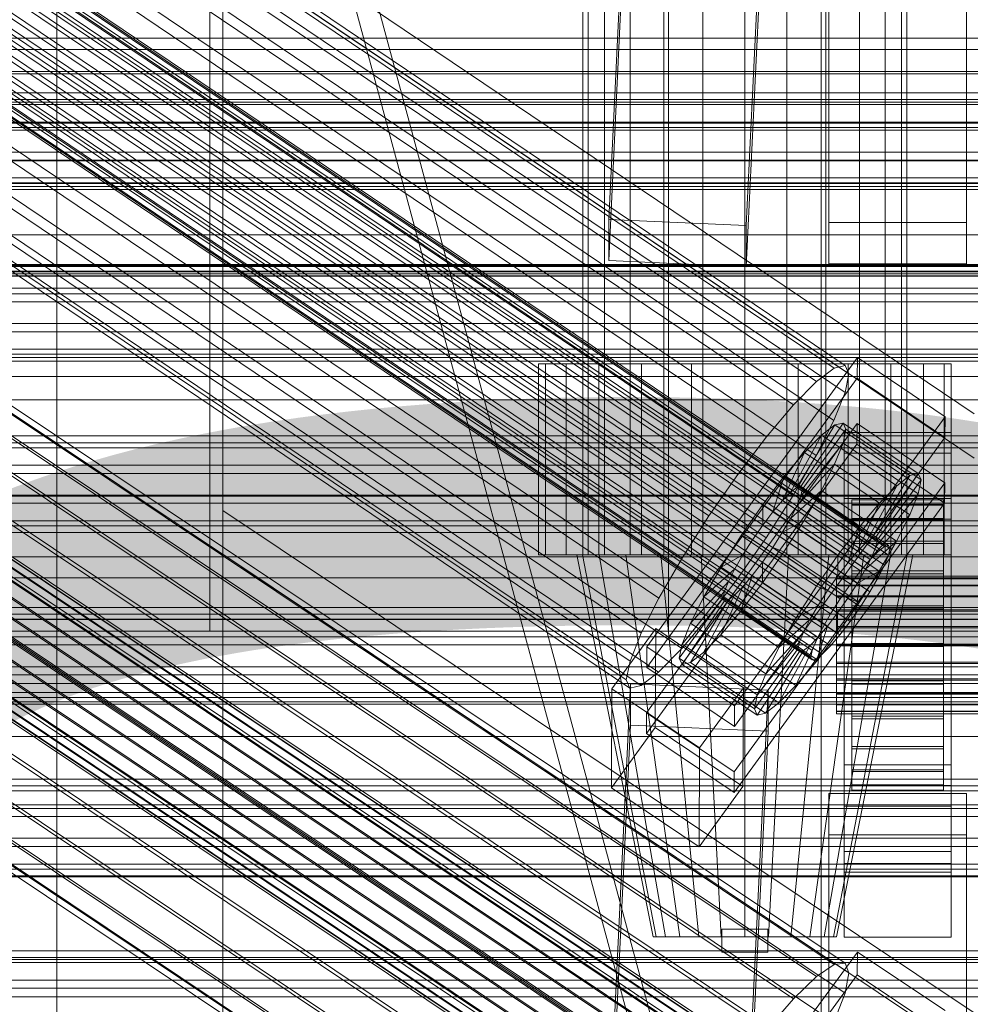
# Model space of a CAD drawing. Header units: millimetres. Extents: x -2233 to 61924, y -68080 to 6847.
# Tile 196 of 256: x -255 to -130, y -33649 to -33520. Entities that reach past the tile are written whole.
import ezdxf

# ---------------------------------------------------------------- set-up
doc = ezdxf.new("R2010")
doc.units = ezdxf.units.MM
for name, color, linetype, lineweight in [('COTAS_O', 1, 'Continuous', 0), ('COTAS_P', 1, 'Continuous', 0), ('frontal_briquetadora', 7, 'Continuous', 0), ('frontal_C01', 7, 'Continuous', 0), ('frontal_C01-mix', 7, 'Continuous', 0), ('frontal_C02', 7, 'Continuous', 0), ('frontal_C03', 7, 'Continuous', 0), ('frontal_dosificador', 7, 'Continuous', 0), ('frontal_mezcladora', 7, 'Continuous', 0), ('frontal_secador', 7, 'Continuous', 0), ('frontal_tolva', 7, 'Continuous', 0)]:
    doc.layers.add(name, color=color, linetype=linetype, lineweight=lineweight)
doc.dimstyles.new('R19_100', dxfattribs={"dimtxt": 250, "dimasz": 150, "dimexe": 150, "dimexo": 80, "dimgap": 100, "dimtad": 1, "dimtih": 1, "dimtoh": 1, "dimdsep": 46, "dimcen": 0.09, "dimadec": 0, "dimazin": 0, "dimtfac": 1, "dimtdec": 4, "dimtofl": 0, "dimtmove": 0, "dimatfit": 3, "dimfxl": 1, "dimtolj": 1, "dimtzin": 0, "dimarcsym": 0})

# ---------------------------------------------------------------- blocks, each defined once
blk = doc.blocks.new('DIM_R27_52')
at = {"layer": 'COTAS_O'}
for p, q in [((-1725, -33700), (-1575, -33655)), ((1725, -33700), (1575, -33655)), ((-1725, -34400), (-1725, -33700)), ((-1725, -33700), (1725, -33700)), ((-1725, -33700), (-1575, -33745)), ((1725, -33700), (1575, -33745)), ((1725, -34400), (1725, -33700))]:
    blk.add_line(p, q, dxfattribs=at)
blk.add_text('3450 O', height=250, dxfattribs=at).set_placement((0, -33600))
blk = doc.blocks.new('DIM_R27_53')
at = {"layer": 'COTAS_P'}
for p, q in [((-150, -32000), (550, -32000)), ((550, -32000), (505, -32150)), ((550, -34600), (550, -32000)), ((550, -32000), (595, -32150)), ((550, -34600), (505, -34450)), ((550, -34600), (595, -34450)), ((-150, -34600), (550, -34600))]:
    blk.add_line(p, q, dxfattribs=at)
blk.add_text('2600 P', height=250, rotation=90, dxfattribs=at).set_placement((450, -33300))
blk = doc.blocks.new('DIM_R27_55')
at = {"layer": 'COTAS_O'}
for p, q in [((-650, -33700), (50, -33700)), ((50, -33700), (5, -33850)), ((50, -34900), (50, -33700)), ((50, -33700), (95, -33850)), ((50, -34900), (5, -34750)), ((50, -34900), (95, -34750)), ((-650, -34900), (50, -34900))]:
    blk.add_line(p, q, dxfattribs=at)
blk.add_text('1200 O', height=250, rotation=90, dxfattribs=at).set_placement((-50, -34300))

msp = doc.modelspace()

# ---------------------------------------------------------------- linework, layer by layer
at = {"layer": 'frontal_briquetadora'}
for p, q in [((-170, -33670), (-305, -33170)), ((-167, -33670), (-302, -33170))]:
    msp.add_line(p, q, dxfattribs=at)
at = {"layer": 'frontal_C01'}
for p, q in [((-250, -33373.251), (-250, -35948.844)), ((-250, -35953.656), (-250, -33378.064)), ((-331.181, -33440.887), (-146.872, -33565.222)), ((-332.629, -33441.236), (-148.32, -33565.571)), ((-330.692, -33441.977), (-146.383, -33566.311)), ((-334.938, -33443.001), (-150.629, -33567.336)), ((-355.53, -33444.701), (-141.731, -33588.929)), ((-355.017, -33444.577), (-141.218, -33588.806)), ((-354.844, -33444.964), (-141.045, -33589.192)), ((-331.197, -33444.432), (-146.887, -33568.766)), ((-356.348, -33445.327), (-142.549, -33589.555)), ((-355.022, -33445.833), (-141.224, -33590.062)), ((-337.95, -33446.062), (-153.641, -33570.396)), ((-357.415, -33446.411), (-143.617, -33590.639)), ((-355.541, -33447.128), (-141.742, -33591.356)), ((-358.659, -33447.88), (-144.861, -33592.109)), ((-356.363, -33448.758), (-142.565, -33592.987)), ((-332.659, -33448.085), (-148.35, -33572.419)), ((-146.196, -33593.863), (-359.995, -33449.635)), ((-357.434, -33450.614), (-143.635, -33594.842)), ((-341.461, -33450.209), (-157.152, -33574.543)), ((-361.332, -33451.554), (-147.533, -33595.783)), ((-358.68, -33452.568), (-144.881, -33596.796)), ((-334.981, -33452.686), (-150.672, -33577.021)), ((-362.578, -33453.509), (-148.779, -33597.737)), ((-360.017, -33454.488), (-146.218, -33598.716)), ((-160.922, -33579.494), (-345.231, -33455.16)), ((-363.648, -33455.364), (-149.85, -33599.593)), ((-361.352, -33456.242), (-147.554, -33600.47)), ((-364.471, -33456.995), (-150.672, -33601.223)), ((-362.596, -33457.712), (-148.798, -33601.94)), ((-365.168, -33459.159), (-151.369, -33603.387)), ((-364.989, -33458.289), (-151.191, -33602.517)), ((-363.664, -33458.796), (-149.865, -33603.024)), ((-338.003, -33457.923), (-153.694, -33582.258)), ((-364.995, -33459.545), (-151.196, -33603.773)), ((-364.482, -33459.421), (-150.683, -33603.65)), ((-349.002, -33460.578), (-164.693, -33584.912)), ((-341.52, -33463.438), (-157.211, -33587.773)), ((-352.519, -33466.093), (-168.21, -33590.428)), ((-345.291, -33468.856), (-160.982, -33593.191)), ((-355.541, -33471.33), (-171.232, -33595.665)), ((-349.061, -33473.807), (-164.752, -33598.142)), ((-357.863, -33475.931), (-173.554, -33600.266)), ((-352.572, -33477.954), (-168.263, -33602.289)), ((-359.326, -33479.584), (-175.016, -33603.919)), ((-355.584, -33481.015), (-171.275, -33605.349)), ((-359.83, -33482.039), (-175.521, -33606.374)), ((-359.341, -33483.129), (-175.032, -33607.464)), ((-357.893, -33482.78), (-173.584, -33607.114)), ((-177.811, -33546.112), (-174.943, -33486.323)), ((-156.962, -33487.123), (-159.83, -33546.911)), ((-177.811, -33551.505), (-174.943, -33491.716)), ((-159.83, -33552.305), (-156.962, -33492.516)), ((-149, -33546.51), (-149, -33500.673)), ((-131, -33500.673), (-131, -33546.51)), ((-130, -33571.569), (-228.298, -33505.257)), ((-228.298, -33505.257), (-228.298, -33666.04)), ((-149, -33551.903), (-149, -33506.065)), ((-131, -33551.903), (-131, -33506.065)), ((-228.298, -33671.821), (-228.298, -33511.037)), ((-228.298, -33511.037), (-130, -33577.349)), ((-425, -33541.395), (425, -33541.395)), ((-159.83, -33546.911), (-177.811, -33546.112)), ((-177.811, -33546.112), (-177.811, -33551.505)), ((-131, -33546.51), (-149, -33546.51)), ((-149, -33546.51), (-149, -33551.903)), ((-131, -33551.903), (-131, -33546.51)), ((-159.83, -33552.305), (-159.83, -33546.911)), ((-177.811, -33551.505), (-159.83, -33552.305)), ((-149, -33551.903), (-131, -33551.903)), ((425, -33552.951), (-425, -33552.951)), ((425, -33555.092), (-425, -33555.092)), ((-172.809, -33602.054), (-145.277, -33564.2)), ((-145.289, -33566.896), (-145.277, -33564.2)), ((-145.277, -33564.2), (-133.809, -33571.936)), ((-150.629, -33567.336), (-148.32, -33565.571)), ((-148.32, -33565.571), (-146.872, -33565.222)), ((-146.872, -33565.222), (-146.383, -33566.311)), ((-425, -33566.647), (425, -33566.647)), ((-145.289, -33566.896), (-172.821, -33604.751)), ((-153.641, -33570.396), (-150.629, -33567.336)), ((-146.383, -33566.311), (-146.887, -33568.766)), ((-133.821, -33574.633), (-145.289, -33566.896)), ((-146.887, -33568.766), (-148.35, -33572.419)), ((-157.152, -33574.543), (-153.641, -33570.396)), ((-133.809, -33571.936), (-161.341, -33609.791)), ((-148.35, -33572.419), (-150.672, -33577.021)), ((-133.809, -33571.936), (-133.821, -33574.633)), ((-172.847, -33610.682), (-145.315, -33572.828)), ((-153.199, -33581.193), (-148.226, -33573.015)), ((-152.686, -33581.069), (-147.143, -33572.754)), ((-152.513, -33581.455), (-146.777, -33573.569)), ((-148.226, -33573.015), (-149.953, -33574.336)), ((-147.143, -33572.754), (-148.226, -33573.015)), ((-148.226, -33573.015), (-138.396, -33579.646)), ((-147.155, -33575.406), (-146.777, -33573.569)), ((-147.143, -33572.754), (-137.313, -33579.385)), ((-146.777, -33573.569), (-147.143, -33572.754)), ((-146.777, -33573.569), (-136.948, -33580.2)), ((-145.327, -33575.524), (-145.315, -33572.828)), ((-145.315, -33572.828), (-133.847, -33580.564)), ((-161.353, -33612.487), (-133.821, -33574.633)), ((-160.922, -33579.494), (-157.152, -33574.543)), ((-154.017, -33581.818), (-149.953, -33574.336)), ((-149.953, -33574.336), (-152.207, -33576.625)), ((-149.953, -33574.336), (-140.123, -33580.967)), ((-147, -33576.695), (-147, -33573.998)), ((-147, -33573.998), (-133, -33573.998)), ((-147, -33620.221), (-147, -33573.998)), ((-133, -33573.998), (-133, -33576.695)), ((-133, -33573.998), (-133, -33620.221)), ((-145.327, -33575.524), (-172.859, -33613.378)), ((-152.692, -33582.325), (-147.155, -33575.406)), ((-148.249, -33578.138), (-147.155, -33575.406)), ((-147.155, -33575.406), (-137.325, -33582.037)), ((-133.859, -33583.26), (-145.327, -33575.524)), ((-155.085, -33582.903), (-152.207, -33576.625)), ((-152.207, -33576.625), (-154.833, -33579.727)), ((-150.672, -33577.021), (-153.694, -33582.258)), ((-152.207, -33576.625), (-142.377, -33583.256)), ((-133, -33576.695), (-147, -33576.695)), ((-147, -33576.695), (-147, -33622.917)), ((-133, -33622.917), (-133, -33576.695)), ((-153.21, -33583.62), (-148.249, -33578.138)), ((-149.985, -33581.58), (-148.249, -33578.138)), ((-148.249, -33578.138), (-138.419, -33584.769)), ((-164.693, -33584.912), (-160.922, -33579.494)), ((-154.833, -33579.727), (-157.653, -33583.43)), ((-156.329, -33584.372), (-154.833, -33579.727)), ((-154.833, -33579.727), (-145.003, -33586.358)), ((-138.396, -33579.646), (-143.369, -33587.824)), ((-137.313, -33579.385), (-142.856, -33587.7)), ((-136.948, -33580.2), (-142.683, -33588.087)), ((-140.123, -33580.967), (-138.396, -33579.646)), ((-138.396, -33579.646), (-137.313, -33579.385)), ((-136.948, -33580.2), (-137.325, -33582.037)), ((-137.313, -33579.385), (-136.948, -33580.2)), ((-133.847, -33580.564), (-161.379, -33618.419)), ((-154.033, -33585.25), (-149.985, -33581.58)), ((-154.017, -33581.818), (-153.199, -33581.193)), ((-153.199, -33581.193), (-152.686, -33581.069)), ((-143.369, -33587.824), (-153.199, -33581.193)), ((-152.513, -33581.455), (-152.692, -33582.325)), ((-142.856, -33587.7), (-152.686, -33581.069)), ((-152.686, -33581.069), (-152.513, -33581.455)), ((-142.683, -33588.087), (-152.513, -33581.455)), ((-152.246, -33585.497), (-149.985, -33581.58)), ((-149.985, -33581.58), (-140.156, -33588.211)), ((-140.123, -33580.967), (-144.188, -33588.45)), ((-142.377, -33583.256), (-140.123, -33580.967)), ((-133.847, -33580.564), (-133.859, -33583.26)), ((-153.694, -33582.258), (-157.211, -33587.773)), ((-156.329, -33584.372), (-155.085, -33582.903)), ((-155.085, -33582.903), (-154.017, -33581.818)), ((-145.255, -33589.534), (-155.085, -33582.903)), ((-144.188, -33588.45), (-154.017, -33581.818)), ((-152.692, -33582.325), (-153.21, -33583.62)), ((-142.862, -33588.956), (-152.692, -33582.325)), ((-147, -33585.322), (-147, -33582.626)), ((-147, -33582.626), (-133, -33582.626)), ((-147, -33628.849), (-147, -33582.626)), ((-146, -33592.809), (-146, -33582.81)), ((-146, -33582.81), (-146, -33583.402)), ((-146, -33582.81), (-134, -33582.81)), ((-146, -33583.512), (-146, -33582.81)), ((-137.325, -33582.037), (-142.862, -33588.956)), ((-137.325, -33582.037), (-138.419, -33584.769)), ((-134, -33583.402), (-134, -33582.81)), ((-134, -33582.81), (-134, -33592.809)), ((-134, -33582.81), (-134, -33583.512)), ((-133, -33582.626), (-133, -33585.322)), ((-133, -33582.626), (-133, -33628.849)), ((-161.391, -33621.115), (-133.859, -33583.26)), ((-157.653, -33583.43), (-160.474, -33587.483)), ((-157.653, -33583.43), (-157.665, -33586.127)), ((-147.823, -33590.062), (-157.653, -33583.43)), ((-153.21, -33583.62), (-154.033, -33585.25)), ((-143.38, -33590.251), (-153.21, -33583.62)), ((-146, -33593.09), (-146, -33583.402)), ((-146, -33583.402), (-146, -33585.249)), ((-146, -33583.402), (-134, -33583.402)), ((-146, -33593.142), (-146, -33583.512)), ((-146, -33583.512), (-134, -33583.512)), ((-146, -33585.462), (-146, -33583.512)), ((-142.377, -33583.256), (-145.255, -33589.534)), ((-145.003, -33586.358), (-142.377, -33583.256)), ((-134, -33585.249), (-134, -33583.402)), ((-134, -33583.402), (-134, -33593.09)), ((-134, -33583.512), (-134, -33593.142)), ((-134, -33583.512), (-134, -33585.462)), ((-168.21, -33590.428), (-164.693, -33584.912)), ((-157.665, -33586.127), (-156.329, -33584.372)), ((-146.499, -33591.003), (-156.329, -33584.372)), ((-154.033, -33585.25), (-155.103, -33587.106)), ((-155.103, -33587.106), (-152.246, -33585.497)), ((-154.877, -33589.623), (-152.246, -33585.497)), ((-144.203, -33591.881), (-154.033, -33585.25)), ((-152.246, -33585.497), (-142.416, -33592.129)), ((-133, -33585.322), (-147, -33585.322)), ((-147, -33585.322), (-147, -33631.545)), ((-146, -33593.965), (-146, -33585.249)), ((-146, -33585.249), (-146, -33588.224)), ((-146, -33585.249), (-134, -33585.249)), ((-146, -33594.065), (-146, -33585.462)), ((-146, -33585.462), (-134, -33585.462)), ((-146, -33588.525), (-146, -33585.462)), ((-138.419, -33584.769), (-143.38, -33590.251)), ((-138.419, -33584.769), (-140.156, -33588.211)), ((-134, -33588.224), (-134, -33585.249)), ((-134, -33585.249), (-134, -33593.965)), ((-134, -33585.462), (-134, -33594.065)), ((-134, -33585.462), (-134, -33588.525)), ((-133, -33631.545), (-133, -33585.322)), ((-159.001, -33588.046), (-157.665, -33586.127)), ((-157.665, -33586.127), (-147.835, -33592.758)), ((-147.823, -33590.062), (-145.003, -33586.358)), ((-145.003, -33586.358), (-146.499, -33591.003)), ((-160.474, -33587.483), (-163.105, -33591.609)), ((-157.211, -33587.773), (-160.982, -33593.191)), ((-159.001, -33588.046), (-160.474, -33587.483)), ((-160.474, -33587.483), (-150.644, -33594.114)), ((-160.247, -33590.001), (-159.001, -33588.046)), ((-149.171, -33594.677), (-159.001, -33588.046)), ((-155.103, -33587.106), (-156.35, -33589.06)), ((-145.274, -33593.737), (-155.103, -33587.106)), ((-143.369, -33587.824), (-144.188, -33588.45)), ((-142.856, -33587.7), (-143.369, -33587.824)), ((-142.683, -33588.087), (-142.856, -33587.7)), ((-156.35, -33589.06), (-157.686, -33590.98)), ((-156.35, -33589.06), (-154.877, -33589.623)), ((-146.52, -33595.691), (-156.35, -33589.06)), ((-146, -33595.374), (-146, -33588.224)), ((-146, -33588.224), (-146, -33592.125)), ((-146, -33588.224), (-134, -33588.224)), ((-146, -33595.516), (-146, -33588.525)), ((-146, -33588.525), (-134, -33588.525)), ((-146, -33592.493), (-146, -33588.525)), ((-144.188, -33588.45), (-145.255, -33589.534)), ((-140.156, -33588.211), (-144.203, -33591.881)), ((-143.38, -33590.251), (-142.862, -33588.956)), ((-142.862, -33588.956), (-142.683, -33588.087)), ((-142.549, -33589.555), (-141.731, -33588.929)), ((-140.156, -33588.211), (-142.416, -33592.129)), ((-141.731, -33588.929), (-141.218, -33588.806)), ((-141.045, -33589.192), (-141.224, -33590.062)), ((-141.218, -33588.806), (-141.045, -33589.192)), ((-134, -33592.125), (-134, -33588.224)), ((-134, -33588.224), (-134, -33595.374)), ((-134, -33588.525), (-134, -33595.516)), ((-134, -33588.525), (-134, -33592.493)), ((-171.232, -33595.665), (-168.21, -33590.428)), ((-160.247, -33590.001), (-163.105, -33591.609)), ((-161.318, -33591.856), (-160.247, -33590.001)), ((-150.417, -33596.632), (-160.247, -33590.001)), ((-157.698, -33593.676), (-154.877, -33589.623)), ((-154.877, -33589.623), (-145.047, -33596.254)), ((-150.644, -33594.114), (-147.823, -33590.062)), ((-147.835, -33592.758), (-147.823, -33590.062)), ((-145.255, -33589.534), (-146.499, -33591.003)), ((-144.861, -33592.109), (-143.617, -33590.639)), ((-144.203, -33591.881), (-143.38, -33590.251)), ((-143.617, -33590.639), (-142.549, -33589.555)), ((-141.224, -33590.062), (-141.742, -33591.356)), ((-163.105, -33591.609), (-165.365, -33595.526)), ((-161.318, -33591.856), (-165.365, -33595.526)), ((-163.105, -33591.609), (-153.275, -33598.24)), ((-162.14, -33593.487), (-161.318, -33591.856)), ((-151.488, -33598.487), (-161.318, -33591.856)), ((-157.686, -33590.98), (-159.022, -33592.734)), ((-157.686, -33590.98), (-157.698, -33593.676)), ((-147.856, -33597.611), (-157.686, -33590.98)), ((-146.499, -33591.003), (-147.835, -33592.758)), ((-145.274, -33593.737), (-144.203, -33591.881)), ((-141.742, -33591.356), (-142.565, -33592.987)), ((-160.982, -33593.191), (-164.752, -33598.142)), ((-159.022, -33592.734), (-160.518, -33597.379)), ((-159.022, -33592.734), (-160.266, -33594.203)), ((-149.192, -33599.365), (-159.022, -33592.734)), ((-147.835, -33592.758), (-149.171, -33594.677)), ((-148, -33593.142), (-148, -33592.809)), ((-148, -33592.809), (-148, -33593.09)), ((-148, -33592.809), (148, -33592.809)), ((-148, -33593.09), (-148, -33593.965)), ((-148, -33593.09), (148, -33593.09)), ((-148, -33594.065), (-148, -33593.142)), ((-148, -33593.142), (148, -33593.142)), ((-146.196, -33593.863), (-144.861, -33592.109)), ((-146, -33597.222), (-146, -33592.125)), ((-146, -33592.125), (-146, -33596.686)), ((-146, -33592.125), (-134, -33592.125)), ((-146, -33597.396), (-146, -33592.493)), ((-146, -33592.493), (-134, -33592.493)), ((-146, -33597.097), (-146, -33592.493)), ((-146, -33593.09), (-146, -33592.809)), ((-134, -33592.809), (-146, -33592.809)), ((-146, -33592.809), (-146, -33593.142)), ((-146, -33593.965), (-146, -33593.09)), ((-134, -33593.09), (-146, -33593.09)), ((-134, -33593.142), (-146, -33593.142)), ((-146, -33593.142), (-146, -33594.065)), ((-142.416, -33592.129), (-145.274, -33593.737)), ((-142.416, -33592.129), (-145.047, -33596.254)), ((-142.565, -33592.987), (-143.635, -33594.842)), ((-134, -33596.686), (-134, -33592.125)), ((-134, -33592.125), (-134, -33597.222)), ((-134, -33592.493), (-134, -33597.396)), ((-134, -33592.493), (-134, -33597.097)), ((-134, -33592.809), (-134, -33593.09)), ((-134, -33593.142), (-134, -33592.809)), ((-134, -33593.09), (-134, -33593.965)), ((-134, -33594.065), (-134, -33593.142)), ((-162.14, -33593.487), (-167.102, -33598.968)), ((-160.266, -33594.203), (-163.144, -33600.482)), ((-162.659, -33594.781), (-162.14, -33593.487)), ((-152.311, -33600.118), (-162.14, -33593.487)), ((-160.266, -33594.203), (-161.333, -33595.288)), ((-160.518, -33597.379), (-157.698, -33593.676)), ((-150.436, -33600.835), (-160.266, -33594.203)), ((-157.698, -33593.676), (-147.868, -33600.307)), ((-153.275, -33598.24), (-150.644, -33594.114)), ((-150.644, -33594.114), (-149.171, -33594.677)), ((-148, -33593.965), (-148, -33595.374)), ((-148, -33593.965), (148, -33593.965)), ((-148, -33595.516), (-148, -33594.065)), ((-148, -33594.065), (148, -33594.065)), ((-147.533, -33595.783), (-146.196, -33593.863)), ((-146.52, -33595.691), (-145.274, -33593.737)), ((-146, -33595.374), (-146, -33593.965)), ((-134, -33593.965), (-146, -33593.965)), ((-134, -33594.065), (-146, -33594.065)), ((-146, -33594.065), (-146, -33595.516)), ((-134, -33593.965), (-134, -33595.374)), ((-134, -33595.516), (-134, -33594.065)), ((-173.554, -33600.266), (-171.232, -33595.665)), ((-162.837, -33595.651), (-168.573, -33603.537)), ((-162.659, -33594.781), (-168.196, -33601.701)), ((-165.365, -33595.526), (-167.102, -33598.968)), ((-161.333, -33595.288), (-165.397, -33602.771)), ((-165.365, -33595.526), (-155.535, -33602.157)), ((-162.837, -33595.651), (-162.659, -33594.781)), ((-162.664, -33596.037), (-162.837, -33595.651)), ((-153.008, -33602.282), (-162.837, -33595.651)), ((-152.829, -33601.412), (-162.659, -33594.781)), ((-161.333, -33595.288), (-162.151, -33595.913)), ((-151.503, -33601.919), (-161.333, -33595.288)), ((-149.171, -33594.677), (-150.417, -33596.632)), ((-148.779, -33597.737), (-147.533, -33595.783)), ((-148, -33595.374), (-148, -33597.222)), ((-148, -33595.374), (148, -33595.374)), ((-148, -33597.396), (-148, -33595.516)), ((-148, -33595.516), (148, -33595.516)), ((-147.856, -33597.611), (-146.52, -33595.691)), ((-145.047, -33596.254), (-146.52, -33595.691)), ((-146, -33597.222), (-146, -33595.374)), ((-134, -33595.374), (-146, -33595.374)), ((-134, -33595.516), (-146, -33595.516)), ((-146, -33595.516), (-146, -33597.396)), ((-143.635, -33594.842), (-144.881, -33596.796)), ((-134, -33595.374), (-134, -33597.222)), ((-134, -33597.396), (-134, -33595.516)), ((-162.664, -33596.037), (-168.208, -33604.352)), ((-162.151, -33595.913), (-167.125, -33604.091)), ((-162.151, -33595.913), (-162.664, -33596.037)), ((-152.835, -33602.668), (-162.664, -33596.037)), ((-152.321, -33602.544), (-162.151, -33595.913)), ((-153.275, -33598.24), (-150.417, -33596.632)), ((-150.417, -33596.632), (-151.488, -33598.487)), ((-145.047, -33596.254), (-147.868, -33600.307)), ((-144.881, -33596.796), (-146.218, -33598.716)), ((-146, -33596.686), (-146, -33599.382)), ((-134, -33596.686), (-146, -33596.686)), ((-146, -33596.686), (-146, -33601.596)), ((-146, -33599.577), (-146, -33597.097)), ((-146, -33597.097), (-134, -33597.097)), ((-146, -33602.021), (-146, -33597.097)), ((-134, -33599.382), (-134, -33596.686)), ((-134, -33601.596), (-134, -33596.686)), ((-134, -33597.097), (-134, -33599.577)), ((-134, -33597.097), (-134, -33602.021)), ((-164.752, -33598.142), (-168.263, -33602.289)), ((-163.144, -33600.482), (-160.518, -33597.379)), ((-160.518, -33597.379), (-150.688, -33604.011)), ((-155.535, -33602.157), (-153.275, -33598.24)), ((-149.85, -33599.593), (-148.779, -33597.737)), ((-149.192, -33599.365), (-147.856, -33597.611)), ((-148, -33597.222), (-148, -33599.382)), ((-148, -33597.222), (148, -33597.222)), ((-148, -33599.577), (-148, -33597.396)), ((-148, -33597.396), (148, -33597.396)), ((-147.868, -33600.307), (-147.856, -33597.611)), ((-146, -33599.382), (-146, -33597.222)), ((-134, -33597.222), (-146, -33597.222)), ((-134, -33597.396), (-146, -33597.396)), ((-146, -33597.396), (-146, -33599.577)), ((-134, -33597.222), (-134, -33599.382)), ((-134, -33599.577), (-134, -33597.396)), ((-450, -33598.471), (450, -33598.471)), ((-177.394, -33607.555), (-171.658, -33599.668)), ((-171.715, -33612.61), (-171.658, -33599.668)), ((-171.658, -33599.668), (-160.19, -33607.405)), ((-167.102, -33598.968), (-168.196, -33601.701)), ((-167.102, -33598.968), (-157.272, -33605.6)), ((-155.535, -33602.157), (-151.488, -33598.487)), ((-151.488, -33598.487), (-152.311, -33600.118)), ((-150.688, -33604.011), (-149.192, -33599.365)), ((-150.672, -33601.223), (-149.85, -33599.593)), ((-150.436, -33600.835), (-149.192, -33599.365)), ((-148, -33599.382), (-148, -33601.708)), ((148, -33599.382), (-148, -33599.382)), ((-148, -33601.909), (-148, -33599.577)), ((-148, -33599.577), (148, -33599.577)), ((-146.218, -33598.716), (-147.554, -33600.47)), ((-146, -33599.382), (-134, -33599.382)), ((-146, -33601.708), (-146, -33599.382)), ((-134, -33599.577), (-146, -33599.577)), ((-146, -33599.577), (-146, -33601.909)), ((-134, -33599.382), (-134, -33601.708)), ((-134, -33601.909), (-134, -33599.577)), ((-175.016, -33603.919), (-173.554, -33600.266)), ((-165.397, -33602.771), (-163.144, -33600.482)), ((-163.144, -33600.482), (-153.314, -33607.113)), ((-157.272, -33605.6), (-152.311, -33600.118)), ((-153.314, -33607.113), (-150.436, -33600.835)), ((-152.311, -33600.118), (-152.829, -33601.412)), ((-151.503, -33601.919), (-150.436, -33600.835)), ((-147.868, -33600.307), (-150.688, -33604.011)), ((-147.554, -33600.47), (-148.798, -33601.94)), ((-172.809, -33602.054), (-172.821, -33604.751)), ((-161.341, -33609.791), (-172.809, -33602.054)), ((-168.196, -33601.701), (-168.573, -33603.537)), ((-168.196, -33601.701), (-158.366, -33608.332)), ((-158.366, -33608.332), (-152.829, -33601.412)), ((-157.272, -33605.6), (-155.535, -33602.157)), ((-155.567, -33609.402), (-151.503, -33601.919)), ((-152.829, -33601.412), (-153.008, -33602.282)), ((-152.321, -33602.544), (-151.503, -33601.919)), ((-151.191, -33602.517), (-150.672, -33601.223)), ((-148.798, -33601.94), (-149.865, -33603.024)), ((-148, -33601.708), (-148, -33604.041)), ((-148, -33601.708), (148, -33601.708)), ((-148, -33604.235), (-148, -33601.909)), ((-148, -33601.909), (148, -33601.909)), ((-146, -33601.708), (-146, -33601.596)), ((-146, -33601.596), (-146, -33606.52)), ((-146, -33601.596), (-134, -33601.596)), ((-146, -33604.041), (-146, -33601.708)), ((-134, -33601.708), (-146, -33601.708)), ((-146, -33601.909), (-146, -33602.021)), ((-134, -33601.909), (-146, -33601.909)), ((-146, -33601.909), (-146, -33604.235)), ((-146, -33602.021), (-134, -33602.021)), ((-146, -33606.931), (-146, -33602.021)), ((-134, -33606.52), (-134, -33601.596)), ((-134, -33601.596), (-134, -33601.708)), ((-134, -33601.708), (-134, -33604.041)), ((-134, -33602.021), (-134, -33601.909)), ((-134, -33604.235), (-134, -33601.909)), ((-134, -33602.021), (-134, -33606.931)), ((-168.263, -33602.289), (-171.275, -33605.349)), ((-168.573, -33603.537), (-168.208, -33604.352)), ((-168.573, -33603.537), (-158.743, -33610.168)), ((-167.125, -33604.091), (-165.397, -33602.771)), ((-165.397, -33602.771), (-155.567, -33609.402)), ((-158.743, -33610.168), (-153.008, -33602.282)), ((-158.378, -33610.984), (-152.835, -33602.668)), ((-157.295, -33610.722), (-152.321, -33602.544)), ((-153.008, -33602.282), (-152.835, -33602.668)), ((-152.835, -33602.668), (-152.321, -33602.544)), ((-151.369, -33603.387), (-151.191, -33602.517)), ((-151.196, -33603.773), (-151.369, -33603.387)), ((-149.865, -33603.024), (-150.683, -33603.65)), ((-175.521, -33606.374), (-175.016, -33603.919)), ((-172.821, -33604.751), (-161.353, -33612.487)), ((-168.208, -33604.352), (-167.125, -33604.091)), ((-168.208, -33604.352), (-158.378, -33610.984)), ((-167.125, -33604.091), (-157.295, -33610.722)), ((-150.688, -33604.011), (-153.314, -33607.113)), ((-150.683, -33603.65), (-151.196, -33603.773)), ((-148, -33604.041), (-148, -33606.221)), ((-148, -33604.041), (148, -33604.041)), ((-148, -33606.396), (-148, -33604.235)), ((-148, -33604.235), (148, -33604.235)), ((-146, -33606.221), (-146, -33604.041)), ((-146, -33604.041), (-146, -33606.52)), ((-134, -33604.041), (-146, -33604.041)), ((-146, -33604.235), (-146, -33606.931)), ((-134, -33604.235), (-146, -33604.235)), ((-146, -33604.235), (-146, -33606.396)), ((-134, -33606.52), (-134, -33604.041)), ((-134, -33604.041), (-134, -33606.221)), ((-134, -33606.931), (-134, -33604.235)), ((-134, -33606.396), (-134, -33604.235)), ((-171.275, -33605.349), (-173.584, -33607.114)), ((-158.366, -33608.332), (-157.272, -33605.6)), ((-177.811, -33666.699), (-174.943, -33606.911)), ((-175.032, -33607.464), (-175.521, -33606.374)), ((-173.584, -33607.114), (-175.032, -33607.464)), ((-174.943, -33612.304), (-174.943, -33606.911)), ((-174.943, -33606.911), (-156.962, -33607.71)), ((-160.19, -33607.405), (-165.926, -33615.291)), ((-160.19, -33607.405), (-160.247, -33620.346)), ((-153.314, -33607.113), (-155.567, -33609.402)), ((-148, -33606.221), (-148, -33608.101)), ((-148, -33606.221), (148, -33606.221)), ((-148, -33608.243), (-148, -33606.396)), ((-148, -33606.396), (148, -33606.396)), ((-146, -33608.101), (-146, -33606.221)), ((-146, -33606.221), (-146, -33611.124)), ((-134, -33606.221), (-146, -33606.221)), ((-146, -33606.396), (-146, -33611.492)), ((-134, -33606.396), (-146, -33606.396)), ((-146, -33606.396), (-146, -33608.243)), ((-146, -33606.52), (-146, -33611.124)), ((-146, -33606.52), (-134, -33606.52)), ((-146, -33606.931), (-134, -33606.931)), ((-146, -33611.492), (-146, -33606.931)), ((-134, -33611.124), (-134, -33606.221)), ((-134, -33606.221), (-134, -33608.101)), ((-134, -33611.492), (-134, -33606.396)), ((-134, -33608.243), (-134, -33606.396)), ((-134, -33611.124), (-134, -33606.52)), ((-134, -33606.931), (-134, -33611.492)), ((-177.394, -33607.555), (-177.451, -33620.496)), ((-165.926, -33615.291), (-177.394, -33607.555)), ((-156.962, -33607.71), (-159.83, -33667.499)), ((-158.743, -33610.168), (-158.366, -33608.332)), ((-156.962, -33607.71), (-156.962, -33613.104)), ((-148, -33608.101), (-148, -33609.552)), ((-148, -33608.101), (148, -33608.101)), ((-148, -33609.653), (-148, -33608.243)), ((-148, -33608.243), (148, -33608.243)), ((-146, -33609.552), (-146, -33608.101)), ((-146, -33608.101), (-146, -33615.092)), ((-134, -33608.101), (-146, -33608.101)), ((-146, -33608.243), (-146, -33615.393)), ((-134, -33608.243), (-146, -33608.243)), ((-146, -33608.243), (-146, -33609.653)), ((-134, -33615.092), (-134, -33608.101)), ((-134, -33608.101), (-134, -33609.552)), ((-134, -33615.393), (-134, -33608.243)), ((-134, -33609.653), (-134, -33608.243)), ((450, -33609.256), (-450, -33609.256)), ((-161.353, -33612.487), (-161.341, -33609.791)), ((-155.567, -33609.402), (-157.295, -33610.722)), ((-148, -33609.552), (-148, -33610.475)), ((-148, -33609.552), (148, -33609.552)), ((-148, -33610.527), (-148, -33609.653)), ((-148, -33609.653), (148, -33609.653)), ((-146, -33610.475), (-146, -33609.552)), ((-146, -33609.552), (-146, -33618.156)), ((-134, -33609.552), (-146, -33609.552)), ((-146, -33609.653), (-146, -33618.368)), ((-134, -33609.653), (-146, -33609.653)), ((-146, -33609.653), (-146, -33610.527)), ((-134, -33618.156), (-134, -33609.552)), ((-134, -33609.552), (-134, -33610.475)), ((-134, -33618.368), (-134, -33609.653)), ((-134, -33610.527), (-134, -33609.653)), ((-172.847, -33610.682), (-172.859, -33613.378)), ((-161.379, -33618.419), (-172.847, -33610.682)), ((-158.378, -33610.984), (-158.743, -33610.168)), ((-157.295, -33610.722), (-158.378, -33610.984)), ((-148, -33610.475), (-148, -33610.808)), ((-148, -33610.475), (148, -33610.475)), ((-148, -33610.808), (-148, -33610.527)), ((-148, -33610.527), (148, -33610.527)), ((-148, -33610.808), (148, -33610.808)), ((-146, -33610.808), (-146, -33610.475)), ((-146, -33610.475), (-146, -33620.105)), ((-134, -33610.475), (-146, -33610.475)), ((-146, -33610.527), (-146, -33620.215)), ((-134, -33610.527), (-146, -33610.527)), ((-146, -33610.527), (-146, -33610.808)), ((-146, -33610.808), (-146, -33620.807)), ((-134, -33610.808), (-146, -33610.808)), ((-146, -33611.124), (-146, -33615.092)), ((-146, -33611.124), (-134, -33611.124)), ((-134, -33620.105), (-134, -33610.475)), ((-134, -33610.475), (-134, -33610.808)), ((-134, -33620.215), (-134, -33610.527)), ((-134, -33610.808), (-134, -33610.527)), ((-134, -33620.807), (-134, -33610.808)), ((-134, -33615.092), (-134, -33611.124)), ((-177.811, -33672.093), (-174.943, -33612.304)), ((-156.962, -33613.104), (-174.943, -33612.304)), ((-146, -33611.492), (-134, -33611.492)), ((-146, -33615.393), (-146, -33611.492)), ((-134, -33611.492), (-134, -33615.393)), ((-171.715, -33612.61), (-177.451, -33620.496)), ((-172.859, -33613.378), (-161.391, -33621.115)), ((-160.247, -33620.346), (-171.715, -33612.61)), ((-159.83, -33672.892), (-156.962, -33613.104)), ((-146, -33615.092), (-146, -33618.156)), ((-146, -33615.092), (-134, -33615.092)), ((-134, -33618.156), (-134, -33615.092)), ((-165.983, -33628.233), (-165.926, -33615.291)), ((-146, -33615.393), (-134, -33615.393)), ((-146, -33618.368), (-146, -33615.393)), ((-134, -33615.393), (-134, -33618.368)), ((-147, -33630.428), (-147, -33617.486)), ((-147, -33617.486), (-133, -33617.486)), ((-147, -33627.116), (-147, -33617.486)), ((-133, -33617.486), (-133, -33630.428)), ((-133, -33617.486), (-133, -33627.116)), ((-161.391, -33621.115), (-161.379, -33618.419)), ((-146, -33618.156), (-146, -33620.105)), ((-146, -33618.156), (-134, -33618.156)), ((-146, -33618.368), (-134, -33618.368)), ((-146, -33620.215), (-146, -33618.368)), ((-134, -33620.105), (-134, -33618.156)), ((-134, -33618.368), (-134, -33620.215)), ((-133, -33620.221), (-147, -33620.221)), ((-147, -33620.221), (-147, -33622.917)), ((-146, -33620.105), (-146, -33620.807)), ((-146, -33620.105), (-134, -33620.105)), ((-146, -33620.215), (-134, -33620.215)), ((-146, -33620.807), (-146, -33620.215)), ((-134, -33620.807), (-134, -33620.105)), ((-134, -33620.215), (-134, -33620.807)), ((-133, -33622.917), (-133, -33620.221)), ((-177.451, -33620.496), (-165.983, -33628.233)), ((-165.983, -33628.233), (-160.247, -33620.346)), ((-149, -33626.653), (-149, -33621.261)), ((-149, -33621.261), (-131, -33621.261)), ((-149, -33667.098), (-149, -33621.261)), ((-146, -33620.807), (-134, -33620.807)), ((-131, -33621.261), (-131, -33626.653)), ((-131, -33621.261), (-131, -33667.098)), ((-147, -33622.917), (-133, -33622.917)), ((-131, -33626.653), (-149, -33626.653)), ((-149, -33672.49), (-149, -33626.653)), ((-131, -33672.49), (-131, -33626.653)), ((-133, -33627.116), (-147, -33627.116)), ((-147, -33627.116), (-147, -33640.057)), ((-133, -33640.057), (-133, -33627.116)), ((-133, -33628.849), (-147, -33628.849)), ((-147, -33628.849), (-147, -33631.545)), ((-133, -33631.545), (-133, -33628.849)), ((-133, -33630.428), (-147, -33630.428)), ((-147, -33630.428), (-147, -33640.057)), ((-133, -33640.057), (-133, -33630.428)), ((-147, -33631.545), (-133, -33631.545)), ((450, -33632.175), (-450, -33632.175)), ((-147, -33640.057), (-133, -33640.057)), ((-450, -33642.959), (450, -33642.959))]:
    msp.add_line(p, q, dxfattribs=at)
at = {"layer": 'frontal_C01-mix'}
msp.add_line((-150, -33435), (-150, -33700), dxfattribs=at)
at = {"layer": 'frontal_C02'}
for p, q in [((-250, -32921.727), (-250, -35767.183)), ((-250, -35771.953), (-250, -32926.497)), ((-228.298, -33293.718), (-228.298, -33584.212)), ((-228.298, -33589.943), (-228.298, -33299.448)), ((-332.629, -33520.358), (-148.32, -33643.613)), ((-331.181, -33520.201), (-146.872, -33643.455)), ((-334.938, -33521.946), (-150.629, -33645.201)), ((-330.692, -33521.484), (-146.383, -33644.738)), ((430, -33522.372), (-430, -33522.372)), ((-356.348, -33524.607), (-142.549, -33667.583)), ((-355.53, -33524.045), (-141.731, -33667.02)), ((-355.017, -33523.989), (-141.218, -33666.964)), ((-354.844, -33524.443), (-141.045, -33667.419)), ((-337.95, -33524.855), (-153.641, -33648.11)), ((-331.197, -33524.119), (-146.887, -33647.374)), ((-357.415, -33525.638), (-143.617, -33668.613)), ((-355.022, -33525.377), (-141.224, -33668.353)), ((-358.659, -33527.067), (-144.861, -33670.042)), ((-355.541, -33526.727), (-141.742, -33669.702)), ((-356.363, -33528.401), (-142.565, -33671.376)), ((-332.659, -33527.929), (-148.35, -33651.184)), ((-146.196, -33671.772), (-359.995, -33528.796)), ((-341.461, -33528.888), (-157.152, -33652.142)), ((450, -33530.77), (-450, -33530.77)), ((-361.332, -33530.709), (-147.533, -33673.684)), ((-357.434, -33530.284), (-143.635, -33673.259)), ((-358.68, -33532.249), (-144.881, -33675.224)), ((-334.981, -33532.652), (-150.672, -33655.907)), ((-362.578, -33532.673), (-148.779, -33675.649)), ((-160.922, -33657.023), (-345.231, -33533.769)), ((-363.648, -33534.557), (-149.85, -33677.532)), ((-360.017, -33534.161), (-146.218, -33677.137)), ((-364.471, -33536.23), (-150.672, -33679.206)), ((-361.352, -33535.891), (-147.554, -33678.866)), ((-364.989, -33537.58), (-151.191, -33680.556)), ((-362.596, -33537.32), (-148.798, -33680.295)), ((-365.168, -33538.514), (-151.369, -33681.49)), ((-364.995, -33538.969), (-151.196, -33681.944)), ((-364.482, -33538.913), (-150.683, -33681.888)), ((-363.664, -33538.35), (-149.865, -33681.326)), ((-338.003, -33537.968), (-153.694, -33661.222)), ((-349.002, -33539.166), (-164.693, -33662.42)), ((-341.52, -33543.513), (-157.211, -33666.767)), ((-352.519, -33544.711), (-168.21, -33667.965)), ((-345.291, -33548.91), (-160.982, -33672.164)), ((-355.541, -33550.026), (-171.232, -33673.281)), ((450, -33552.257), (-450, -33552.257)), ((-349.061, -33553.791), (-164.752, -33677.045)), ((-357.863, -33554.749), (-173.554, -33678.004)), ((-352.572, -33557.823), (-168.263, -33681.078)), ((-359.326, -33558.559), (-175.016, -33681.813)), ((-355.584, -33560.732), (-171.275, -33683.987)), ((-359.83, -33561.195), (-175.521, -33684.449)), ((-359.341, -33562.478), (-175.032, -33685.732)), ((-357.893, -33562.32), (-173.584, -33685.574)), ((-450, -33564.179), (450, -33564.179)), ((-130, -33649.948), (-228.298, -33584.212)), ((-228.298, -33584.212), (-228.298, -33874.707)), ((-228.298, -33584.212), (-228.298, -33589.943)), ((-228.298, -33880.437), (-228.298, -33589.943)), ((-228.298, -33589.943), (-130, -33655.678)), ((-172.809, -33679.521), (-145.277, -33641.999)), ((-145.289, -33644.979), (-145.277, -33641.999)), ((-145.277, -33641.999), (-133.809, -33649.668)), ((-148.32, -33643.613), (-146.872, -33643.455)), ((-146.872, -33643.455), (-146.383, -33644.738)), ((-150.629, -33645.201), (-148.32, -33643.613)), ((-146.383, -33644.738), (-146.887, -33647.374)), ((-145.289, -33644.979), (-172.821, -33682.502)), ((-153.641, -33648.11), (-150.629, -33645.201)), ((-133.821, -33652.648), (-145.289, -33644.979)), ((-157.152, -33652.142), (-153.641, -33648.11)), ((-146.887, -33647.374), (-148.35, -33651.184))]:
    msp.add_line(p, q, dxfattribs=at)
at = {"layer": 'frontal_C03'}
for p, q in [((1500, -33526.765), (-1500, -33526.765)), ((1500, -33527.05), (-1500, -33527.05)), ((1250, -33529.533), (-1250, -33529.533)), ((1250, -33530.415), (-1250, -33530.415)), ((1250, -33531.068), (-1250, -33531.068)), ((1250, -33533.375), (-1250, -33533.375)), ((-1250, -33534.433), (1250, -33534.433)), ((1250, -33537.285), (-1250, -33537.285)), ((-1500, -33538.458), (1500, -33538.458)), ((1250, -33538.342), (-1250, -33538.342)), ((1250, -33540.65), (-1250, -33540.65)), ((1250, -33541.303), (-1250, -33541.303)), ((1250, -33542.184), (-1250, -33542.184)), ((1250, -33551.991), (-1250, -33551.991)), ((1250, -33552.872), (-1250, -33552.872)), ((1250, -33553.526), (-1250, -33553.526)), ((1250, -33555.833), (-1250, -33555.833)), ((-1250, -33556.89), (1250, -33556.89)), ((1250, -33559.742), (-1250, -33559.742)), ((1250, -33560.8), (-1250, -33560.8)), ((1250, -33563.107), (-1250, -33563.107)), ((1250, -33563.761), (-1250, -33563.761)), ((1250, -33564.642), (-1250, -33564.642)), ((1250, -33574.448), (-1250, -33574.448)), ((1250, -33575.33), (-1250, -33575.33)), ((1250, -33575.983), (-1250, -33575.983)), ((1250, -33578.291), (-1250, -33578.291)), ((-1250, -33579.348), (1250, -33579.348)), ((1250, -33582.2), (-1250, -33582.2)), ((1250, -33583.257), (-1250, -33583.257)), ((1250, -33585.565), (-1250, -33585.565)), ((1250, -33586.218), (-1250, -33586.218)), ((1250, -33587.1), (-1250, -33587.1)), ((1250, -33596.906), (-1250, -33596.906)), ((1250, -33597.787), (-1250, -33597.787)), ((1250, -33598.441), (-1250, -33598.441)), ((1250, -33600.748), (-1250, -33600.748)), ((-1250, -33601.806), (1250, -33601.806)), ((1250, -33604.658), (-1250, -33604.658)), ((1250, -33605.715), (-1250, -33605.715)), ((1250, -33608.022), (-1250, -33608.022)), ((1250, -33608.676), (-1250, -33608.676)), ((1250, -33609.557), (-1250, -33609.557)), ((-1500, -33613.77), (1500, -33613.77)), ((1250, -33619.364), (-1250, -33619.364)), ((1250, -33620.245), (-1250, -33620.245)), ((1250, -33620.898), (-1250, -33620.898)), ((1500, -33622.753), (-1500, -33622.753)), ((1250, -33623.206), (-1250, -33623.206)), ((-1250, -33624.263), (1250, -33624.263)), ((1250, -33627.115), (-1250, -33627.115)), ((1250, -33628.173), (-1250, -33628.173)), ((1250, -33630.48), (-1250, -33630.48)), ((1250, -33631.134), (-1250, -33631.134)), ((1250, -33632.015), (-1250, -33632.015)), ((1250, -33641.821), (-1250, -33641.821)), ((1250, -33642.703), (-1250, -33642.703)), ((1250, -33643.356), (-1250, -33643.356)), ((1250, -33645.664), (-1250, -33645.664)), ((-1250, -33646.721), (1250, -33646.721)), ((1500, -33647.876), (-1500, -33647.876))]:
    msp.add_line(p, q, dxfattribs=at)
at = {"layer": 'frontal_dosificador'}
for p, q in [((-230, -33600), (-230, -32040)), ((-170, -33600), (-170, -32040)), ((-150, -33600), (-1850, -33600)), ((-170, -33600), (-230, -33600)), ((-150, -33700), (-150, -33600))]:
    msp.add_line(p, q, dxfattribs=at)
at = {"layer": 'frontal_mezcladora'}
for p, q in [((-181.2, -33450), (-181.2, -33590)), ((-180.478, -33450), (-180.478, -33590)), ((-178.36, -33450), (-178.36, -33590)), ((-174.991, -33450), (-174.991, -33590)), ((-170.6, -33450), (-170.6, -33590)), ((-165.487, -33450), (-165.487, -33590)), ((-160, -33590), (-160, -33450)), ((-154.513, -33450), (-154.513, -33590)), ((-149.4, -33450), (-149.4, -33590)), ((-145.009, -33450), (-145.009, -33590)), ((-141.64, -33450), (-141.64, -33590)), ((-139.522, -33450), (-139.522, -33590)), ((-138.8, -33450), (-138.8, -33590)), ((-186.08, -33565), (-187, -33565)), ((-187, -33590), (-187, -33565)), ((-183.383, -33565), (-186.08, -33565)), ((-186.08, -33590), (-186.08, -33565)), ((-179.092, -33565), (-183.383, -33565)), ((-183.383, -33590), (-183.383, -33565)), ((-173.5, -33565), (-179.092, -33565)), ((-179.092, -33590), (-179.092, -33565)), ((-166.988, -33565), (-173.5, -33565)), ((-173.5, -33590), (-173.5, -33565)), ((-160, -33565), (-166.988, -33565)), ((-166.988, -33590), (-166.988, -33565)), ((-160, -33565), (-153.012, -33565)), ((-160, -33565), (-160, -33590)), ((-153.012, -33565), (-146.5, -33565)), ((-153.012, -33590), (-153.012, -33565)), ((-146.5, -33565), (-140.908, -33565)), ((-146.5, -33590), (-146.5, -33565)), ((-140.908, -33565), (-136.617, -33565)), ((-140.908, -33590), (-140.908, -33565)), ((-136.617, -33565), (-133.92, -33565)), ((-136.617, -33590), (-136.617, -33565)), ((-133.92, -33565), (-133, -33565)), ((-133.92, -33590), (-133.92, -33565)), ((-133, -33590), (-133, -33565)), ((-186.08, -33590), (-187, -33590)), ((-183.383, -33590), (-186.08, -33590)), ((-179.092, -33590), (-183.383, -33590)), ((-181.25, -33590), (-182, -33590)), ((-172, -33640), (-182, -33590)), ((-179.053, -33590), (-181.25, -33590)), ((-171.591, -33640), (-181.25, -33590)), ((-180.478, -33590), (-181.2, -33590)), ((-178.36, -33590), (-180.478, -33590)), ((-173.5, -33590), (-179.092, -33590)), ((-175.556, -33590), (-179.053, -33590)), ((-170.392, -33640), (-179.053, -33590)), ((-174.991, -33590), (-178.36, -33590)), ((-171, -33590), (-175.556, -33590)), ((-168.485, -33640), (-175.556, -33590)), ((-170.6, -33590), (-174.991, -33590)), ((-166.988, -33590), (-173.5, -33590)), ((-165.694, -33590), (-171, -33590)), ((-166, -33640), (-171, -33590)), ((-165.487, -33590), (-170.6, -33590)), ((-160, -33590), (-166.988, -33590)), ((-160, -33590), (-165.694, -33590)), ((-163.106, -33640), (-165.694, -33590)), ((-160, -33590), (-165.487, -33590)), ((-160, -33590), (-154.513, -33590)), ((-153.012, -33590), (-160, -33590)), ((-160, -33590), (-154.306, -33590)), ((-160, -33590), (-160, -33640)), ((-156.894, -33640), (-154.306, -33590)), ((-154.513, -33590), (-149.4, -33590)), ((-154.306, -33590), (-149, -33590)), ((-154, -33640), (-149, -33590)), ((-153.012, -33590), (-146.5, -33590)), ((-151.515, -33640), (-144.444, -33590)), ((-149.608, -33640), (-140.947, -33590)), ((-149.4, -33590), (-145.009, -33590)), ((-149, -33590), (-144.444, -33590)), ((-148.409, -33640), (-138.75, -33590)), ((-148, -33640), (-138, -33590)), ((-146.5, -33590), (-140.908, -33590)), ((-145.009, -33590), (-141.64, -33590)), ((-144.444, -33590), (-140.947, -33590)), ((-141.64, -33590), (-139.522, -33590)), ((-140.947, -33590), (-138.75, -33590)), ((-140.908, -33590), (-136.617, -33590)), ((-139.522, -33590), (-138.8, -33590)), ((-138.75, -33590), (-138, -33590)), ((-136.617, -33590), (-133.92, -33590)), ((-133.92, -33590), (-133, -33590)), ((-163, -33639), (-157, -33639)), ((-163, -33642), (-163, -33639)), ((-157, -33642), (-157, -33639)), ((-171.591, -33640), (-172, -33640)), ((-170.392, -33640), (-171.591, -33640)), ((-168.485, -33640), (-170.392, -33640)), ((-166, -33640), (-168.485, -33640)), ((-163.106, -33640), (-166, -33640)), ((-160, -33640), (-163.106, -33640)), ((-156.894, -33640), (-160, -33640)), ((-156.894, -33640), (-154, -33640)), ((-154, -33640), (-151.515, -33640)), ((-151.515, -33640), (-149.608, -33640)), ((-149.608, -33640), (-148.409, -33640)), ((-148.409, -33640), (-148, -33640)), ((-163, -33642), (-157, -33642))]:
    msp.add_line(p, q, dxfattribs=at)
at = {"layer": 'frontal_secador'}
for p, q in [((1360, -33523.853), (-1360, -33523.853)), ((1360, -33533.5), (-1360, -33533.5)), ((1250, -33534.076), (-1250, -33534.076)), ((1360, -33541.784), (-1360, -33541.784)), ((1360, -33548.141), (-1360, -33548.141)), ((1360, -33552.137), (-1360, -33552.137)), ((1250, -33553.25), (-1250, -33553.25)), ((1360, -33553.5), (-1360, -33553.5)), ((1250, -33569.715), (-1250, -33569.715)), ((1250, -33582.349), (-1250, -33582.349)), ((1250, -33590.291), (-1250, -33590.291)), ((1250, -33593), (-1250, -33593))]:
    msp.add_line(p, q, dxfattribs=at)
at = {"layer": 'frontal_tolva'}
for p, q in [((1725, -33600), (-1725, -33600)), ((1725, -33606.849), (-1725, -33606.849))]:
    msp.add_line(p, q, dxfattribs=at)

# ---------------------------------------------------------------- dimensions: what is measured, and where the dimension line sits
at = {"layer": 'COTAS_O'}
for p1, p2, distance, picture, middle in [((-650, -34900), (-650, -33700), -700, 'DIM_R27_55', (50, -34300)), ((-1725, -34400), (1725, -34400), 700, 'DIM_R27_52', (0, -33700))]:
    dim = msp.add_aligned_dim(p1=p1, p2=p2, distance=distance, text='<> O', dimstyle='R19_100', dxfattribs=at)
    dim.commit()
    dim.dimension.update_dxf_attribs({"geometry": picture, "text_midpoint": middle})
at = {"layer": 'COTAS_P'}
dim = msp.add_aligned_dim(p1=(-150, -34600), p2=(-150, -32000), distance=-700, text='<> P', dimstyle='R19_100', dxfattribs=at)
dim.commit()
dim.dimension.update_dxf_attribs({"geometry": 'DIM_R27_53', "text_midpoint": (550, -33300)})

doc.saveas('drawing.dxf')
